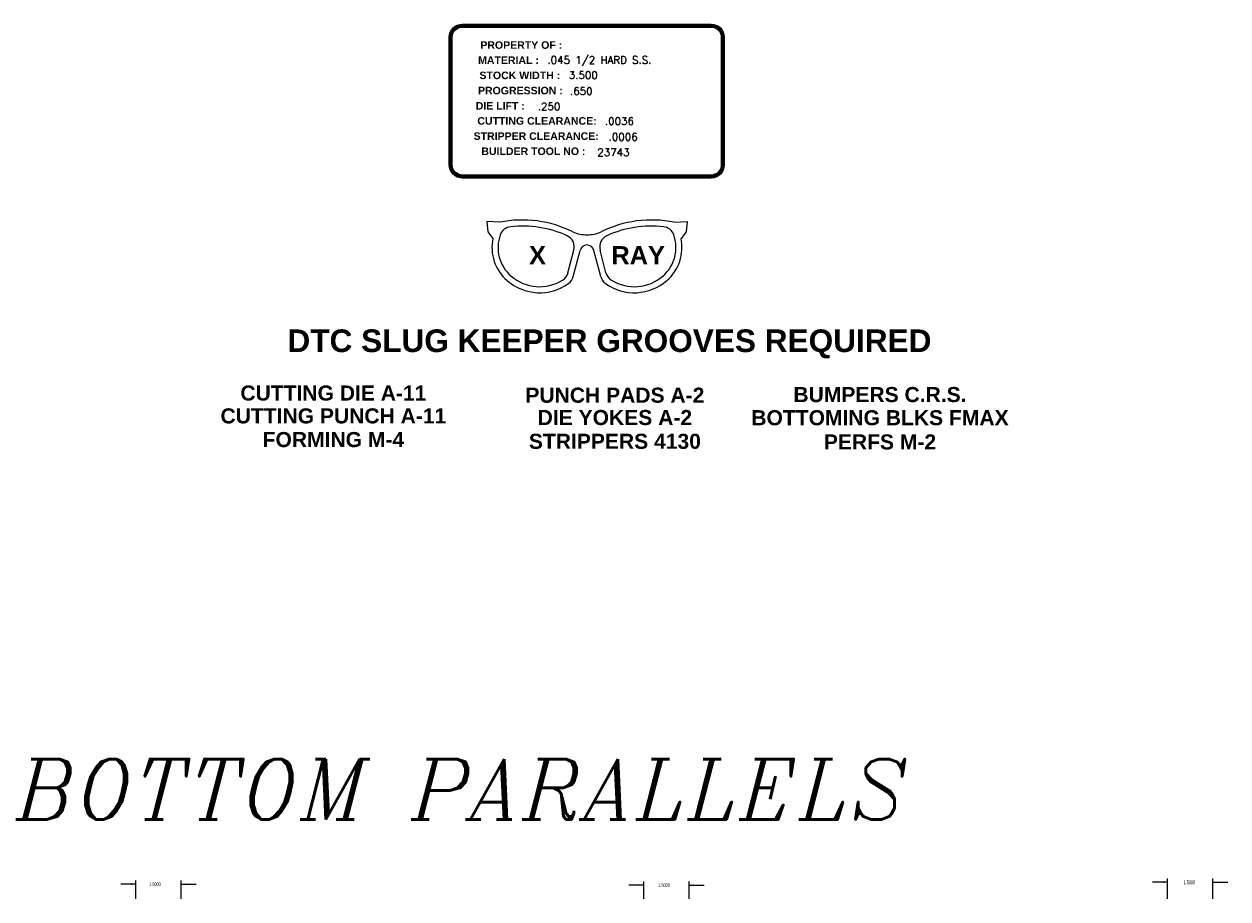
# Model space of a CAD drawing. Header units: inches. Extents: x 1802 to 2468, y -208 to -72.
# Tile 179 of 256: x 1983 to 2023, y -134 to -105. Entities that reach past the tile are written whole.
import ezdxf
from ezdxf.enums import TextEntityAlignment as Align

# ---------------------------------------------------------------- set-up
doc = ezdxf.new("R2010")
doc.units = ezdxf.units.IN
doc.header["$LTSCALE"] = 0.5
doc.header["$MEASUREMENT"] = 0
for name, color, linetype in [('APP-M-S', 30, 'Continuous'), ('DSS-M-D', 42, 'Continuous'), ('DSS-M-S', 53, 'Continuous'), ('SID-M-D', 42, 'Continuous')]:
    doc.layers.add(name, color=color, linetype=linetype)
doc.styles.add('I', font='ITALIC.SHX')
doc.styles.add('SANSSERIFBOLD', font='sasb____.pfb', dxfattribs={"height": 0.5})
doc.styles.add('SLDTEXTSTYLE0', font='TXT', dxfattribs={"width": 0.595745})
doc.styles.add('T', font='romans.shx')

# ---------------------------------------------------------------- blocks, each defined once
blk = doc.blocks.new('*U14')
at = {"layer": 'DSS-M-D'}
for p, q in [((-0.4402, 0.1513), (-0.5069, 0.1549)), ((-0.5069, 0.1549), (-0.5015, 0.1027)), ((0.4402, 0.1513), (0.5069, 0.1549)), ((0.5069, 0.1549), (0.5015, 0.1027)), ((-0.5015, 0.1027), (-0.4759, 0.0695)), ((0.5015, 0.1027), (0.4759, 0.0695)), ((-0.0961, -0.1046), (-0.0663, 0.0105)), ((-0.0694, -0.1236), (-0.0351, 0.0091)), ((0.0694, -0.1236), (0.0351, 0.0091)), ((0.0961, -0.1046), (0.0663, 0.0105))]:
    blk.add_line(p, q, dxfattribs=at)
for centre, radius, start, end in [((-0.3266, -0.4116), 0.5742, 63.58367, 101.41514), ((-0.3803, 0.0666), 0.0625, 96.40642, 160.44926), ((-0.3266, -0.4116), 0.5437, 65.46952, 96.40642), ((0.3266, -0.4116), 0.5742, 78.58486, 116.41633), ((0.3266, -0.4116), 0.5437, 83.59358, 114.53048), ((0.3803, 0.0666), 0.0625, 19.55074, 83.59358), ((-0.2592, 0.0236), 0.2216, 168.03402, 229.10835), ((-0.2592, 0.0236), 0.191, 160.44926, 229.10835), ((-0.1268, 0.0262), 0.0625, 345.48427, 65.46952), ((-0.009, 0.2277), 0.1396, 243.58367, 273.68785), ((0.009, 0.2277), 0.1396, 266.31215, 296.41633), ((0.1268, 0.0262), 0.0625, 114.53048, 194.51573), ((0.2592, 0.0236), 0.191, 310.89165, 19.55074), ((0.2592, 0.0236), 0.2216, 310.89165, 11.96598), ((0, 0), 0.0362, 90, 165.48427), ((0, 0), 0.0362, 14.51573, 90), ((-0.2395, 0.0463), 0.2211, 229.10835, 301.49616), ((-0.1566, -0.0889), 0.0625, 301.49616, 345.48427), ((0.1566, -0.0889), 0.0625, 194.51573, 238.50384), ((0.2395, 0.0463), 0.2211, 238.50384, 310.89165), ((-0.2395, 0.0463), 0.2517, 229.10835, 305.37368), ((-0.1299, -0.1079), 0.0625, 305.37368, 345.48427), ((0.1299, -0.1079), 0.0625, 194.51573, 234.62632), ((0.2395, 0.0463), 0.2517, 234.62632, 310.89165)]:
    blk.add_arc(centre, radius, start, end, dxfattribs=at)
at = {"layer": 'DSS-M-D', "style": 'SANSSERIFBOLD'}
for s, height, p in [('X', 0.0918, (-0.2933, -0.0615)), ('RAY', 0.09178, (0.1236, -0.0615))]:
    blk.add_text(s, height=height, dxfattribs=at).set_placement(p)
blk = doc.blocks.new('KS_BLOCK')
at = {"layer": 'SID-M-D'}
for points in [[(1906.178, -130.242), (1914.43, -130.242, -0.414214), (1914.866, -130.678), (1914.866, -134.913, -0.414214), (1914.43, -135.349), (1906.178, -135.349, -0.414214), (1905.742, -134.913), (1905.742, -130.678, -0.414214)], [(1906.178, -130.275), (1914.43, -130.275, -0.414214), (1914.833, -130.678), (1914.833, -134.913, -0.414214), (1914.43, -135.316), (1906.178, -135.316, -0.414214), (1905.776, -134.913), (1905.776, -130.678, -0.414214)], [(1906.178, -130.309), (1914.43, -130.309, -0.414214), (1914.799, -130.678), (1914.799, -134.913, -0.414214), (1914.43, -135.282), (1906.178, -135.282, -0.414214), (1905.809, -134.913), (1905.809, -130.678, -0.414214)], [(1906.178, -130.343), (1914.43, -130.343, -0.414214), (1914.766, -130.678), (1914.766, -134.913, -0.414214), (1914.43, -135.249), (1906.178, -135.249, -0.414214), (1905.843, -134.913), (1905.843, -130.678, -0.414214)]]:
    blk.add_lwpolyline(points, format="xyb", close=True, dxfattribs=at)
at = {"layer": 'SID-M-D', "style": 'SANSSERIFBOLD'}
for s, p in [('PROPERTY OF : ', (1908.182, -130.937)), ('MATERIAL : ', (1907.759, -131.44)), ('STOCK WIDTH : ', (1908.134, -131.943)), ('PROGRESSION : ', (1908.152, -132.447)), ('DIE LIFT :', (1907.437, -132.953)), ('CUTTING CLEARANCE: ', (1908.704, -133.454)), ('STRIPPER CLEARANCE:', (1908.628, -133.957)), ('BUILDER TOOL NO : ', (1908.585, -134.46))]:
    blk.add_text(s, height=0.25, dxfattribs=at).set_placement(p, align=Align.MIDDLE)
blk = doc.blocks.new('KS_CUSTOMER_BLK')
at = {"layer": 'APP-M-S'}
blk.add_blockref('KS_BLOCK', (0, 0), dxfattribs=at)
at = {"layer": 'APP-M-S', "style": 'T'}
for tag, p in [('MATERIAL', (1909.0002, -131.5564)), ('STOCK', (1909.7083, -132.0602)), ('PROGRESSION', (1909.7492, -132.5913)), ('LIFT', (1908.6802, -133.102)), ('DIECLEARANCE', (1910.9067, -133.5854)), ('STRCLEARANCE', (1911.0293, -134.1097)), ('BUILDER', (1910.6548, -134.6203))]:
    blk.add_attdef(tag, p, '', height=0.25, dxfattribs=at)

msp = doc.modelspace()

# ---------------------------------------------------------------- linework, layer by layer
at = {"layer": 'SID-M-D'}
for p, q in [((1986.60147, -133.69265), (1986.10147, -133.69265)), ((1986.60147, -134.17955), (1986.60147, -133.56765)), ((1988.10147, -134.17955), (1988.10147, -133.56765)), ((1988.10147, -133.69265), (1988.60147, -133.69265)), ((2003.44923, -133.72185), (2002.94923, -133.72185)), ((2003.44923, -134.17955), (2003.44923, -133.59685)), ((2004.94923, -134.17955), (2004.94923, -133.59685)), ((2004.94923, -133.72185), (2005.44923, -133.72185)), ((2020.82193, -133.62818), (2020.32193, -133.62818)), ((2020.82193, -134.17955), (2020.82193, -133.50318)), ((2022.32193, -134.17955), (2022.32193, -133.50318)), ((2022.32193, -133.62818), (2022.82193, -133.62818))]:
    msp.add_line(p, q, dxfattribs=at)
for points in [[(1986.60147, -133.69265), (1986.44547, -133.66665), (1986.44547, -133.71865)], [(1988.10147, -133.69265), (1988.25747, -133.71865), (1988.25747, -133.66665)], [(2003.44923, -133.72185), (2003.29323, -133.69585), (2003.29323, -133.74785)], [(2004.94923, -133.72185), (2005.10523, -133.74785), (2005.10523, -133.69585)], [(2020.82193, -133.62818), (2020.66593, -133.60218), (2020.66593, -133.65418)], [(2022.32193, -133.62818), (2022.47793, -133.65418), (2022.47793, -133.60218)]]:
    msp.add_solid(points, dxfattribs=at)

# ---------------------------------------------------------------- block references
at = {"layer": 'APP-M-S'}
msp.add_blockref('KS_CUSTOMER_BLK', (91.24899, 25.07934), dxfattribs=at).add_auto_attribs({'MATERIAL': '.045 1/2 HARD S.S.', 'STOCK': '3.500', 'PROGRESSION': '.650', 'LIFT': '.250', 'DIECLEARANCE': '.0036', 'STRCLEARANCE': '.0006', 'BUILDER': '23743'})
at = {"layer": 'DSS-M-S', "xscale": 6.554500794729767, "yscale": 6.554500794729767, "zscale": 6.554500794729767}
msp.add_blockref('*U14', (2001.56206, -112.72684), dxfattribs=at)

# ---------------------------------------------------------------- texts
at = {"color": 6, "style": 'I'}
msp.add_text('BOTTOM PARALLELS', height=2, dxfattribs=at).set_placement((1982.61462, -131.54108))
at = {"layer": 'SID-M-D', "style": 'SANSSERIFBOLD'}
for s, height, p in [('DTC SLUG KEEPER GROOVES REQUIRED ', 0.7499985, (2002.453, -115.76688)), ('CUTTING DIE A-11', 0.499999, (1993.14992, -117.39938)), ('PUNCH PADS A-2', 0.499999, (2002.48699, -117.47113)), ('BUMPERS C.R.S.', 0.499999, (2011.28015, -117.45034)), ('CUTTING PUNCH A-11', 0.499999, (1993.14992, -118.15808)), ('DIE YOKES A-2', 0.499999, (2002.48699, -118.2115)), ('BOTTOMING BLKS FMAX', 0.499999, (2011.28015, -118.21813)), ('FORMING M-4', 0.499999, (1993.14992, -118.943)), ('STRIPPERS 4130', 0.499999, (2002.48699, -119.00124)), ('PERFS M-2', 0.499999, (2011.28015, -119.02119))]:
    msp.add_text(s, height=height, dxfattribs=at).set_placement(p, align=Align.MIDDLE)
at = {"layer": 'SID-M-D', "char_height": 0.125, "attachment_point": 1, "style": 'SLDTEXTSTYLE0'}
for insert in [(1987.03971, -133.63074), (2003.92813, -133.65993), (2021.35397, -133.56626)]:
    msp.add_mtext('1.5000', dxfattribs=dict(at, insert=insert))

doc.saveas('drawing.dxf')
